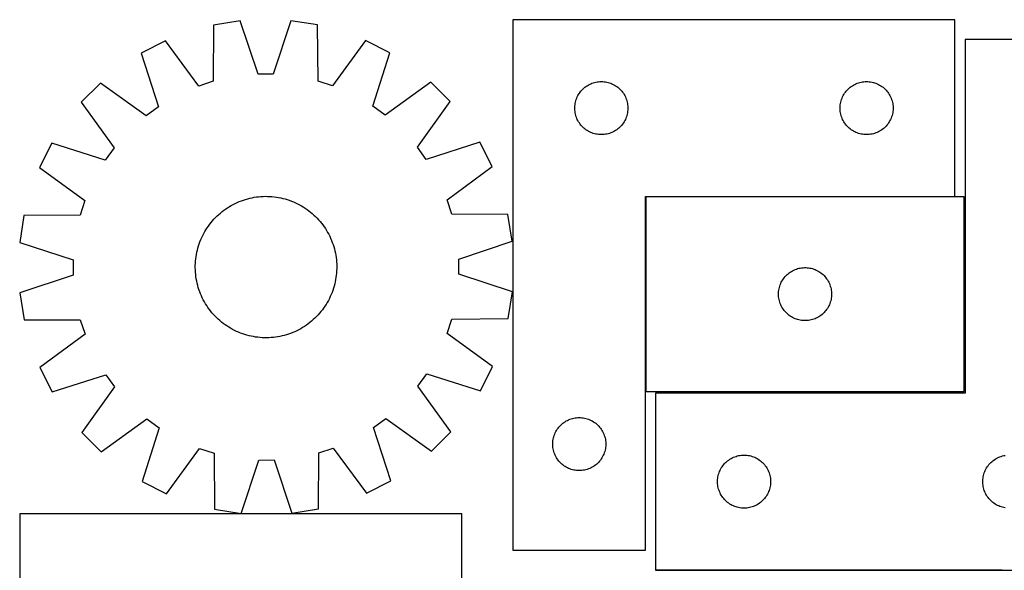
# Model space of a CAD drawing. Header units: millimetres. Extents: x 7 to 1493, y 7 to 2993.
# Tile 7 of 13: x 7 to 563, y 2682 to 2993. Entities that reach past the tile are written whole.
import ezdxf

# ---------------------------------------------------------------- set-up
doc = ezdxf.new("R2010")
doc.units = ezdxf.units.MM
doc.layers.add('COMMON', color=5, linetype='CONTINUOUS', true_color=0x0000ff)
doc.layers.add('CUT', color=7, linetype='CONTINUOUS', true_color=0x000000)

msp = doc.modelspace()

# ---------------------------------------------------------------- linework, layer by layer
at = {"layer": 'COMMON'}
for p, q in [((360.556431, 2893.145757), (360.556431, 2783.145757)), ((535.456431, 2893.245758), (360.656432, 2893.245758)), ((562.143976, 2682.011446), (366.172422, 2682.011446))]:
    msp.add_line(p, q, dxfattribs=at)
at = {"layer": 'CUT'}
for p, q in [((116.051452, 2990.254671), (115.946463, 2958.490482)), ((131.242714, 2992.695189), (116.051452, 2990.254671)), ((141.291644, 2962.562254), (131.242714, 2992.695189)), ((159.781491, 2992.758316), (149.865966, 2962.58122)), ((174.983401, 2990.385028), (159.781491, 2992.758316)), ((175.228912, 2958.621614), (174.983401, 2990.385028)), ((285.456431, 2993.345758), (285.456431, 2693.345758)), ((535.456431, 2993.345758), (285.456431, 2993.345758)), ((535.456431, 2893.345758), (535.456431, 2993.345758)), ((88.928969, 2981.375666), (75.235382, 2974.360238)), ((107.797658, 2955.822832), (88.928969, 2981.375666)), ((202.144899, 2981.626099), (183.389439, 2955.990041)), ((215.869388, 2974.67132), (202.144899, 2981.626099)), ((616.172422, 2982.111446), (541.172422, 2982.111446)), ((541.172422, 2982.111446), (541.172422, 2782.111446)), ((75.235382, 2974.360238), (84.951206, 2944.118256)), ((206.287448, 2944.38665), (215.869388, 2974.67132)), ((149.865966, 2962.58122), (141.291644, 2962.562254)), ((52.184132, 2957.534494), (41.328643, 2946.630875)), ((78.025581, 2939.063051), (52.184132, 2957.534494)), ((115.946463, 2958.490482), (107.797658, 2955.822832)), ((183.389439, 2955.990041), (175.228912, 2958.621614)), ((238.994849, 2957.947718), (213.235369, 2939.362134)), ((249.898469, 2947.09223), (238.994849, 2957.947718)), ((328.06821, 2956.400037), (328.750024, 2956.763064)), ((328.750024, 2956.763064), (329.449622, 2957.090512)), ((329.449622, 2957.090512), (330.165149, 2957.38151)), ((330.165149, 2957.38151), (330.894708, 2957.635289)), ((330.894708, 2957.635289), (331.636364, 2957.851174)), ((331.636364, 2957.851174), (332.38815, 2958.028593)), ((332.38815, 2958.028593), (333.148072, 2958.167077)), ((333.148072, 2958.167077), (333.914116, 2958.266256)), ((333.914116, 2958.266256), (334.684249, 2958.325869)), ((334.684249, 2958.325869), (335.456431, 2958.345758)), ((335.456431, 2958.345758), (336.228612, 2958.325869)), ((336.228612, 2958.325869), (336.998746, 2958.266256)), ((336.998746, 2958.266256), (337.764789, 2958.167077)), ((337.764789, 2958.167077), (338.524712, 2958.028593)), ((338.524712, 2958.028593), (339.276498, 2957.851174)), ((339.276498, 2957.851174), (340.018153, 2957.635289)), ((340.018153, 2957.635289), (340.747712, 2957.38151)), ((340.747712, 2957.38151), (341.463239, 2957.090512)), ((341.463239, 2957.090512), (342.162838, 2956.763064)), ((342.162838, 2956.763064), (342.844652, 2956.400037)), ((478.06821, 2956.400037), (478.750024, 2956.763064)), ((478.750024, 2956.763064), (479.449622, 2957.090512)), ((479.449622, 2957.090512), (480.165149, 2957.38151)), ((480.165149, 2957.38151), (480.894708, 2957.635289)), ((480.894708, 2957.635289), (481.636364, 2957.851174)), ((481.636364, 2957.851174), (482.38815, 2958.028593)), ((482.38815, 2958.028593), (483.148072, 2958.167077)), ((483.148072, 2958.167077), (483.914116, 2958.266256)), ((483.914116, 2958.266256), (484.684249, 2958.325869)), ((484.684249, 2958.325869), (485.456431, 2958.345758)), ((485.456431, 2958.345758), (486.228612, 2958.325869)), ((486.228612, 2958.325869), (486.998746, 2958.266256)), ((486.998746, 2958.266256), (487.764789, 2958.167077)), ((487.764789, 2958.167077), (488.524712, 2958.028593)), ((488.524712, 2958.028593), (489.276498, 2957.851174)), ((489.276498, 2957.851174), (490.018153, 2957.635289)), ((490.018153, 2957.635289), (490.747712, 2957.38151)), ((490.747712, 2957.38151), (491.463239, 2957.090512)), ((491.463239, 2957.090512), (492.162838, 2956.763064)), ((492.162838, 2956.763064), (492.844652, 2956.400037)), ((322.596711, 2951.06765), (323.011276, 2951.719414)), ((323.011276, 2951.719414), (323.458842, 2952.348972)), ((323.458842, 2952.348972), (323.938224, 2952.954656)), ((323.938224, 2952.954656), (324.44815, 2953.534858)), ((324.44815, 2953.534858), (324.987268, 2954.088041)), ((324.987268, 2954.088041), (325.554149, 2954.612737)), ((325.554149, 2954.612737), (326.147289, 2955.107555)), ((326.147289, 2955.107555), (326.765114, 2955.571183)), ((326.765114, 2955.571183), (327.405988, 2956.002391)), ((327.405988, 2956.002391), (328.06821, 2956.400037)), ((342.844652, 2956.400037), (343.506874, 2956.002391)), ((343.506874, 2956.002391), (344.147747, 2955.571183)), ((344.147747, 2955.571183), (344.765573, 2955.107555)), ((344.765573, 2955.107555), (345.358713, 2954.612737)), ((345.358713, 2954.612737), (345.925593, 2954.088041)), ((345.925593, 2954.088041), (346.464711, 2953.534858)), ((346.464711, 2953.534858), (346.974637, 2952.954656)), ((346.974637, 2952.954656), (347.454019, 2952.348972)), ((347.454019, 2952.348972), (347.901586, 2951.719414)), ((347.901586, 2951.719414), (348.31615, 2951.06765)), ((472.596711, 2951.06765), (473.011276, 2951.719414)), ((473.011276, 2951.719414), (473.458842, 2952.348972)), ((473.458842, 2952.348972), (473.938224, 2952.954656)), ((473.938224, 2952.954656), (474.44815, 2953.534858)), ((474.44815, 2953.534858), (474.987268, 2954.088041)), ((474.987268, 2954.088041), (475.554149, 2954.612737)), ((475.554149, 2954.612737), (476.147289, 2955.107555)), ((476.147289, 2955.107555), (476.765114, 2955.571183)), ((476.765114, 2955.571183), (477.405988, 2956.002391)), ((477.405988, 2956.002391), (478.06821, 2956.400037)), ((492.844652, 2956.400037), (493.506874, 2956.002391)), ((493.506874, 2956.002391), (494.147747, 2955.571183)), ((494.147747, 2955.571183), (494.765573, 2955.107555)), ((494.765573, 2955.107555), (495.358713, 2954.612737)), ((495.358713, 2954.612737), (495.925593, 2954.088041)), ((495.925593, 2954.088041), (496.464711, 2953.534858)), ((496.464711, 2953.534858), (496.974637, 2952.954656)), ((496.974637, 2952.954656), (497.454019, 2952.348972)), ((497.454019, 2952.348972), (497.901586, 2951.719414)), ((497.901586, 2951.719414), (498.31615, 2951.06765)), ((41.328643, 2946.630875), (59.914227, 2920.871395)), ((231.427025, 2921.25078), (249.898469, 2947.09223)), ((320.580591, 2945.271733), (320.699462, 2946.034969)), ((320.699462, 2946.034969), (320.857465, 2946.791074)), ((320.857465, 2946.791074), (321.054183, 2947.538043)), ((321.054183, 2947.538043), (321.289092, 2948.273894)), ((321.289092, 2948.273894), (321.561571, 2948.996676)), ((321.561571, 2948.996676), (321.870897, 2949.704474)), ((321.870897, 2949.704474), (322.216249, 2950.395409)), ((322.216249, 2950.395409), (322.596711, 2951.06765)), ((348.31615, 2951.06765), (348.696613, 2950.395409)), ((348.696613, 2950.395409), (349.041965, 2949.704474)), ((349.041965, 2949.704474), (349.35129, 2948.996676)), ((349.35129, 2948.996676), (349.623769, 2948.273894)), ((349.623769, 2948.273894), (349.858679, 2947.538043)), ((349.858679, 2947.538043), (350.055396, 2946.791074)), ((350.055396, 2946.791074), (350.2134, 2946.034969)), ((350.2134, 2946.034969), (350.332271, 2945.271733)), ((470.580591, 2945.271733), (470.699462, 2946.034969)), ((470.699462, 2946.034969), (470.857465, 2946.791074)), ((470.857465, 2946.791074), (471.054183, 2947.538043)), ((471.054183, 2947.538043), (471.289092, 2948.273894)), ((471.289092, 2948.273894), (471.561571, 2948.996676)), ((471.561571, 2948.996676), (471.870897, 2949.704474)), ((471.870897, 2949.704474), (472.216249, 2950.395409)), ((472.216249, 2950.395409), (472.596711, 2951.06765)), ((498.31615, 2951.06765), (498.696613, 2950.395409)), ((498.696613, 2950.395409), (499.041965, 2949.704474)), ((499.041965, 2949.704474), (499.35129, 2948.996676)), ((499.35129, 2948.996676), (499.623769, 2948.273894)), ((499.623769, 2948.273894), (499.858679, 2947.538043)), ((499.858679, 2947.538043), (500.055396, 2946.791074)), ((500.055396, 2946.791074), (500.2134, 2946.034969)), ((500.2134, 2946.034969), (500.332271, 2945.271733)), ((84.951206, 2944.118256), (78.025581, 2939.063051)), ((213.235369, 2939.362134), (206.287448, 2944.38665)), ((320.461404, 2943.731977), (320.501168, 2944.50339)), ((320.461404, 2942.959539), (320.461404, 2943.731977)), ((320.501168, 2942.188126), (320.461404, 2942.959539)), ((320.501168, 2944.50339), (320.580591, 2945.271733)), ((320.580591, 2941.419783), (320.501168, 2942.188126)), ((320.699462, 2940.656547), (320.580591, 2941.419783)), ((320.857465, 2939.900442), (320.699462, 2940.656547)), ((350.2134, 2940.656547), (350.055396, 2939.900442)), ((350.332271, 2941.419783), (350.2134, 2940.656547)), ((350.332271, 2945.271733), (350.411694, 2944.50339)), ((350.411694, 2942.188126), (350.332271, 2941.419783)), ((350.411694, 2944.50339), (350.451458, 2943.731977)), ((350.451458, 2942.959539), (350.411694, 2942.188126)), ((350.451458, 2943.731977), (350.451458, 2942.959539)), ((470.461404, 2943.731977), (470.501168, 2944.50339)), ((470.461404, 2942.959539), (470.461404, 2943.731977)), ((470.501168, 2942.188126), (470.461404, 2942.959539)), ((470.501168, 2944.50339), (470.580591, 2945.271733)), ((470.580591, 2941.419783), (470.501168, 2942.188126)), ((470.699462, 2940.656547), (470.580591, 2941.419783)), ((470.857465, 2939.900442), (470.699462, 2940.656547)), ((500.2134, 2940.656547), (500.055396, 2939.900442)), ((500.332271, 2941.419783), (500.2134, 2940.656547)), ((500.332271, 2945.271733), (500.411694, 2944.50339)), ((500.411694, 2942.188126), (500.332271, 2941.419783)), ((500.411694, 2944.50339), (500.451458, 2943.731977)), ((500.451458, 2942.959539), (500.411694, 2942.188126)), ((500.451458, 2943.731977), (500.451458, 2942.959539)), ((321.054183, 2939.153474), (320.857465, 2939.900442)), ((321.289092, 2938.417622), (321.054183, 2939.153474)), ((321.561571, 2937.69484), (321.289092, 2938.417622)), ((321.870897, 2936.987042), (321.561571, 2937.69484)), ((322.216249, 2936.296107), (321.870897, 2936.987042)), ((322.596711, 2935.623866), (322.216249, 2936.296107)), ((323.011276, 2934.972102), (322.596711, 2935.623866)), ((323.458842, 2934.342544), (323.011276, 2934.972102)), ((347.901586, 2934.972102), (347.454019, 2934.342544)), ((348.31615, 2935.623866), (347.901586, 2934.972102)), ((348.696613, 2936.296107), (348.31615, 2935.623866)), ((349.041965, 2936.987042), (348.696613, 2936.296107)), ((349.35129, 2937.69484), (349.041965, 2936.987042)), ((349.623769, 2938.417622), (349.35129, 2937.69484)), ((349.858679, 2939.153474), (349.623769, 2938.417622)), ((350.055396, 2939.900442), (349.858679, 2939.153474)), ((471.054183, 2939.153474), (470.857465, 2939.900442)), ((471.289092, 2938.417622), (471.054183, 2939.153474)), ((471.561571, 2937.69484), (471.289092, 2938.417622)), ((471.870897, 2936.987042), (471.561571, 2937.69484)), ((472.216249, 2936.296107), (471.870897, 2936.987042)), ((472.596711, 2935.623866), (472.216249, 2936.296107)), ((473.011276, 2934.972102), (472.596711, 2935.623866)), ((473.458842, 2934.342544), (473.011276, 2934.972102)), ((497.901586, 2934.972102), (497.454019, 2934.342544)), ((498.31615, 2935.623866), (497.901586, 2934.972102)), ((498.696613, 2936.296107), (498.31615, 2935.623866)), ((499.041965, 2936.987042), (498.696613, 2936.296107)), ((499.35129, 2937.69484), (499.041965, 2936.987042)), ((499.623769, 2938.417622), (499.35129, 2937.69484)), ((499.858679, 2939.153474), (499.623769, 2938.417622)), ((500.055396, 2939.900442), (499.858679, 2939.153474)), ((323.938224, 2933.73686), (323.458842, 2934.342544)), ((324.44815, 2933.156658), (323.938224, 2933.73686)), ((324.987268, 2932.603475), (324.44815, 2933.156658)), ((325.554149, 2932.078779), (324.987268, 2932.603475)), ((326.147289, 2931.583961), (325.554149, 2932.078779)), ((326.765114, 2931.120333), (326.147289, 2931.583961)), ((327.405988, 2930.689125), (326.765114, 2931.120333)), ((328.06821, 2930.291479), (327.405988, 2930.689125)), ((328.750024, 2929.928452), (328.06821, 2930.291479)), ((329.449622, 2929.601005), (328.750024, 2929.928452)), ((330.165149, 2929.310006), (329.449622, 2929.601005)), ((330.894708, 2929.056227), (330.165149, 2929.310006)), ((331.636364, 2928.840342), (330.894708, 2929.056227)), ((340.018153, 2929.056227), (339.276498, 2928.840342)), ((340.747712, 2929.310006), (340.018153, 2929.056227)), ((341.463239, 2929.601005), (340.747712, 2929.310006)), ((342.162838, 2929.928452), (341.463239, 2929.601005)), ((342.844652, 2930.291479), (342.162838, 2929.928452)), ((343.506874, 2930.689125), (342.844652, 2930.291479)), ((344.147747, 2931.120333), (343.506874, 2930.689125)), ((344.765573, 2931.583961), (344.147747, 2931.120333)), ((345.358713, 2932.078779), (344.765573, 2931.583961)), ((345.925593, 2932.603475), (345.358713, 2932.078779)), ((346.464711, 2933.156658), (345.925593, 2932.603475)), ((346.974637, 2933.73686), (346.464711, 2933.156658)), ((347.454019, 2934.342544), (346.974637, 2933.73686)), ((473.938224, 2933.73686), (473.458842, 2934.342544)), ((474.44815, 2933.156658), (473.938224, 2933.73686)), ((474.987268, 2932.603475), (474.44815, 2933.156658)), ((475.554149, 2932.078779), (474.987268, 2932.603475)), ((476.147289, 2931.583961), (475.554149, 2932.078779)), ((476.765114, 2931.120333), (476.147289, 2931.583961)), ((477.405988, 2930.689125), (476.765114, 2931.120333)), ((478.06821, 2930.291479), (477.405988, 2930.689125)), ((478.750024, 2929.928452), (478.06821, 2930.291479)), ((479.449622, 2929.601005), (478.750024, 2929.928452)), ((480.165149, 2929.310006), (479.449622, 2929.601005)), ((480.894708, 2929.056227), (480.165149, 2929.310006)), ((481.636364, 2928.840342), (480.894708, 2929.056227)), ((490.018153, 2929.056227), (489.276498, 2928.840342)), ((490.747712, 2929.310006), (490.018153, 2929.056227)), ((491.463239, 2929.601005), (490.747712, 2929.310006)), ((492.162838, 2929.928452), (491.463239, 2929.601005)), ((492.844652, 2930.291479), (492.162838, 2929.928452)), ((493.506874, 2930.689125), (492.844652, 2930.291479)), ((494.147747, 2931.120333), (493.506874, 2930.689125)), ((494.765573, 2931.583961), (494.147747, 2931.120333)), ((495.358713, 2932.078779), (494.765573, 2931.583961)), ((495.925593, 2932.603475), (495.358713, 2932.078779)), ((496.464711, 2933.156658), (495.925593, 2932.603475)), ((496.974637, 2933.73686), (496.464711, 2933.156658)), ((497.454019, 2934.342544), (496.974637, 2933.73686)), ((24.605042, 2923.505413), (17.650262, 2909.780924)), ((54.889711, 2913.923474), (24.605042, 2923.505413)), ((266.724213, 2924.040979), (236.48223, 2914.325155)), ((273.73964, 2910.347392), (266.724213, 2924.040979)), ((332.38815, 2928.662923), (331.636364, 2928.840342)), ((333.148072, 2928.52444), (332.38815, 2928.662923)), ((333.914116, 2928.42526), (333.148072, 2928.52444)), ((334.684249, 2928.365647), (333.914116, 2928.42526)), ((335.456431, 2928.345758), (334.684249, 2928.365647)), ((336.228612, 2928.365647), (335.456431, 2928.345758)), ((336.998746, 2928.42526), (336.228612, 2928.365647)), ((337.764789, 2928.52444), (336.998746, 2928.42526)), ((338.524712, 2928.662923), (337.764789, 2928.52444)), ((339.276498, 2928.840342), (338.524712, 2928.662923)), ((482.38815, 2928.662923), (481.636364, 2928.840342)), ((483.148072, 2928.52444), (482.38815, 2928.662923)), ((483.914116, 2928.42526), (483.148072, 2928.52444)), ((484.684249, 2928.365647), (483.914116, 2928.42526)), ((485.456431, 2928.345758), (484.684249, 2928.365647)), ((486.228612, 2928.365647), (485.456431, 2928.345758)), ((486.998746, 2928.42526), (486.228612, 2928.365647)), ((487.764789, 2928.52444), (486.998746, 2928.42526)), ((488.524712, 2928.662923), (487.764789, 2928.52444)), ((489.276498, 2928.840342), (488.524712, 2928.662923)), ((59.914227, 2920.871395), (54.889711, 2913.923474)), ((236.48223, 2914.325155), (231.427025, 2921.25078)), ((17.650262, 2909.780924), (43.28632, 2891.025464)), ((248.186807, 2891.478703), (273.73964, 2910.347392)), ((43.28632, 2891.025464), (40.654747, 2882.864938)), ((128.425547, 2889.47601), (129.56554, 2890.004614)), ((129.56554, 2890.004614), (130.721574, 2890.49715)), ((130.721574, 2890.49715), (131.892509, 2890.953131)), ((131.892509, 2890.953131), (133.077188, 2891.372107)), ((133.077188, 2891.372107), (134.274444, 2891.753664)), ((134.274444, 2891.753664), (135.483094, 2892.097427)), ((135.483094, 2892.097427), (136.701945, 2892.403055)), ((136.701945, 2892.403055), (137.929795, 2892.670247)), ((137.929795, 2892.670247), (139.165431, 2892.89874)), ((139.165431, 2892.89874), (140.407635, 2893.088308)), ((140.407635, 2893.088308), (141.655181, 2893.238763)), ((141.655181, 2893.238763), (142.906837, 2893.349959)), ((142.906837, 2893.349959), (144.161368, 2893.421783)), ((144.161368, 2893.421783), (145.417536, 2893.454167)), ((145.417536, 2893.454167), (146.674101, 2893.447077)), ((146.674101, 2893.447077), (147.929824, 2893.400522)), ((147.929824, 2893.400522), (149.183464, 2893.314546)), ((149.183464, 2893.314546), (150.433786, 2893.189234)), ((150.433786, 2893.189234), (151.679554, 2893.024711)), ((151.679554, 2893.024711), (152.91954, 2892.821139)), ((152.91954, 2892.821139), (154.15252, 2892.578718)), ((154.15252, 2892.578718), (155.377277, 2892.297688)), ((155.377277, 2892.297688), (156.592602, 2891.978326)), ((156.592602, 2891.978326), (157.797296, 2891.620947)), ((157.797296, 2891.620947), (158.990169, 2891.225904)), ((158.990169, 2891.225904), (160.170046, 2890.793587)), ((160.170046, 2890.793587), (161.335761, 2890.324423)), ((161.335761, 2890.324423), (162.486164, 2889.818874)), ((250.854456, 2883.329898), (248.186807, 2891.478703)), ((360.456431, 2693.345758), (360.456431, 2893.345758)), ((360.456431, 2893.345758), (535.456431, 2893.345758)), ((540.656432, 2893.145757), (360.656432, 2893.145757)), ((360.656432, 2893.145757), (360.656432, 2783.145757)), ((540.656432, 2783.145757), (540.656432, 2893.145757)), ((120.014267, 2884.018514), (120.986986, 2884.814017)), ((120.986986, 2884.814017), (121.984213, 2885.578573)), ((121.984213, 2885.578573), (123.004963, 2886.311428)), ((123.004963, 2886.311428), (124.048228, 2887.011858)), ((124.048228, 2887.011858), (125.11298, 2887.679174)), ((125.11298, 2887.679174), (126.198168, 2888.312715)), ((126.198168, 2888.312715), (127.30272, 2888.911858)), ((127.30272, 2888.911858), (128.425547, 2889.47601)), ((162.486164, 2889.818874), (163.62012, 2889.27744)), ((163.62012, 2889.27744), (164.736509, 2888.700654)), ((164.736509, 2888.700654), (165.834231, 2888.089087)), ((165.834231, 2888.089087), (166.9122, 2887.44334)), ((166.9122, 2887.44334), (167.969355, 2886.764053)), ((167.969355, 2886.764053), (169.004651, 2886.051895)), ((169.004651, 2886.051895), (170.017066, 2885.307569)), ((170.017066, 2885.307569), (171.005602, 2884.531809)), ((171.005602, 2884.531809), (171.969284, 2883.725381)), ((8.891333, 2882.619426), (6.518045, 2867.417517)), ((40.654747, 2882.864938), (8.891333, 2882.619426)), ((114.744552, 2878.641628), (115.55098, 2879.605309)), ((115.55098, 2879.605309), (116.387279, 2880.543184)), ((116.387279, 2880.543184), (117.252626, 2881.454328)), ((117.252626, 2881.454328), (118.146165, 2882.337841)), ((118.146165, 2882.337841), (119.067015, 2883.192851)), ((119.067015, 2883.192851), (120.014267, 2884.018514)), ((171.969284, 2883.725381), (172.907159, 2882.889082)), ((172.907159, 2882.889082), (173.818302, 2882.023736)), ((173.818302, 2882.023736), (174.701815, 2881.130197)), ((174.701815, 2881.130197), (175.556825, 2880.209347)), ((175.556825, 2880.209347), (176.382489, 2879.262095)), ((176.382489, 2879.262095), (177.177991, 2878.289375)), ((282.618646, 2883.224909), (250.854456, 2883.329898)), ((285.059163, 2868.033648), (282.618646, 2883.224909)), ((110.575707, 2872.372535), (111.187275, 2873.470256)), ((111.187275, 2873.470256), (111.833021, 2874.548226)), ((111.833021, 2874.548226), (112.512308, 2875.60538)), ((112.512308, 2875.60538), (113.224466, 2876.640676)), ((113.224466, 2876.640676), (113.968792, 2877.653092)), ((113.968792, 2877.653092), (114.744552, 2878.641628)), ((177.177991, 2878.289375), (177.942547, 2877.292148)), ((177.942547, 2877.292148), (178.675402, 2876.271399)), ((178.675402, 2876.271399), (179.375833, 2875.228133)), ((179.375833, 2875.228133), (180.043148, 2874.163381)), ((180.043148, 2874.163381), (180.67669, 2873.078193)), ((108.050457, 2866.626195), (108.482774, 2867.806072)), ((108.482774, 2867.806072), (108.951938, 2868.971787)), ((108.951938, 2868.971787), (109.457487, 2870.12219)), ((109.457487, 2870.12219), (109.998921, 2871.256146)), ((109.998921, 2871.256146), (110.575707, 2872.372535)), ((180.67669, 2873.078193), (181.275832, 2871.973641)), ((181.275832, 2871.973641), (181.839984, 2870.850815)), ((181.839984, 2870.850815), (182.368589, 2869.710822)), ((182.368589, 2869.710822), (182.861124, 2868.554787)), ((182.861124, 2868.554787), (183.317105, 2867.383852)), ((254.926228, 2857.984717), (285.059163, 2868.033648)), ((6.518045, 2867.417517), (36.695141, 2857.501992)), ((106.697643, 2861.788546), (106.978674, 2863.013302)), ((106.978674, 2863.013302), (107.298036, 2864.228627)), ((107.298036, 2864.228627), (107.655414, 2865.433321)), ((107.655414, 2865.433321), (108.050457, 2866.626195)), ((183.317105, 2867.383852), (183.736081, 2866.199173)), ((183.736081, 2866.199173), (184.117638, 2865.001917)), ((184.117638, 2865.001917), (184.461401, 2863.793267)), ((184.461401, 2863.793267), (184.767029, 2862.574416)), ((184.767029, 2862.574416), (185.034221, 2861.346567)), ((36.695141, 2857.501992), (36.714107, 2848.927669)), ((105.87584, 2855.565849), (105.961816, 2856.81949)), ((105.961816, 2856.81949), (106.087127, 2858.069812)), ((106.087127, 2858.069812), (106.25165, 2859.31558)), ((106.25165, 2859.31558), (106.455223, 2860.555566)), ((106.455223, 2860.555566), (106.697643, 2861.788546)), ((185.034221, 2861.346567), (185.262714, 2860.11093)), ((185.262714, 2860.11093), (185.452282, 2858.868726)), ((185.452282, 2858.868726), (185.602738, 2857.62118)), ((185.602738, 2857.62118), (185.713933, 2856.369524)), ((254.945195, 2849.410395), (254.926228, 2857.984717)), ((105.822194, 2853.053561), (105.829284, 2854.310127)), ((105.854578, 2851.797393), (105.822194, 2853.053561)), ((105.829284, 2854.310127), (105.87584, 2855.565849)), ((105.926403, 2850.542862), (105.854578, 2851.797393)), ((185.764496, 2851.346537), (185.67852, 2850.092897)), ((185.713933, 2856.369524), (185.785758, 2855.114993)), ((185.811052, 2852.60226), (185.764496, 2851.346537)), ((185.785758, 2855.114993), (185.818141, 2853.858825)), ((185.818141, 2853.858825), (185.811052, 2852.60226)), ((442.282776, 2850.590912), (442.93454, 2851.005477)), ((442.93454, 2851.005477), (443.606781, 2851.385939)), ((443.606781, 2851.385939), (444.297716, 2851.731291)), ((444.297716, 2851.731291), (445.005513, 2852.040617)), ((445.005513, 2852.040617), (445.728296, 2852.313096)), ((445.728296, 2852.313096), (446.464147, 2852.548005)), ((446.464147, 2852.548005), (447.211116, 2852.744723)), ((447.211116, 2852.744723), (447.96722, 2852.902726)), ((447.96722, 2852.902726), (448.730456, 2853.021597)), ((448.730456, 2853.021597), (449.4988, 2853.10102)), ((449.4988, 2853.10102), (450.270213, 2853.140784)), ((450.270213, 2853.140784), (451.04265, 2853.140784)), ((451.04265, 2853.140784), (451.814064, 2853.10102)), ((451.814064, 2853.10102), (452.582407, 2853.021597)), ((452.582407, 2853.021597), (453.345643, 2852.902726)), ((453.345643, 2852.902726), (454.101748, 2852.744723)), ((454.101748, 2852.744723), (454.848716, 2852.548005)), ((454.848716, 2852.548005), (455.584568, 2852.313096)), ((455.584568, 2852.313096), (456.30735, 2852.040617)), ((456.30735, 2852.040617), (457.015148, 2851.731291)), ((457.015148, 2851.731291), (457.706083, 2851.385939)), ((457.706083, 2851.385939), (458.378324, 2851.005477)), ((458.378324, 2851.005477), (459.030088, 2850.590912)), ((36.714107, 2848.927669), (6.581172, 2838.878739)), ((106.037598, 2849.291206), (105.926403, 2850.542862)), ((106.188053, 2848.043661), (106.037598, 2849.291206)), ((106.377621, 2846.801457), (106.188053, 2848.043661)), ((106.606114, 2845.56582), (106.377621, 2846.801457)), ((106.873306, 2844.33797), (106.606114, 2845.56582)), ((185.185113, 2846.356821), (184.942692, 2845.123841)), ((185.388685, 2847.596807), (185.185113, 2846.356821)), ((185.553208, 2848.842575), (185.388685, 2847.596807)), ((185.67852, 2850.092897), (185.553208, 2848.842575)), ((285.122291, 2839.49487), (254.945195, 2849.410395)), ((437.239126, 2844.852164), (437.602153, 2845.533978)), ((437.602153, 2845.533978), (437.999798, 2846.1962)), ((437.999798, 2846.1962), (438.431007, 2846.837074)), ((438.431007, 2846.837074), (438.894635, 2847.454899)), ((438.894635, 2847.454899), (439.389453, 2848.048039)), ((439.389453, 2848.048039), (439.914149, 2848.614919)), ((439.914149, 2848.614919), (440.467332, 2849.154038)), ((440.467332, 2849.154038), (441.047534, 2849.663964)), ((441.047534, 2849.663964), (441.653218, 2850.143346)), ((441.653218, 2850.143346), (442.282776, 2850.590912)), ((459.030088, 2850.590912), (459.659646, 2850.143346)), ((459.659646, 2850.143346), (460.265329, 2849.663964)), ((460.265329, 2849.663964), (460.845532, 2849.154038)), ((460.845532, 2849.154038), (461.398715, 2848.614919)), ((461.398715, 2848.614919), (461.923411, 2848.048039)), ((461.923411, 2848.048039), (462.418229, 2847.454899)), ((462.418229, 2847.454899), (462.881857, 2846.837074)), ((462.881857, 2846.837074), (463.313065, 2846.1962)), ((463.313065, 2846.1962), (463.71071, 2845.533978)), ((463.71071, 2845.533978), (464.073738, 2844.852164)), ((107.178935, 2843.119119), (106.873306, 2844.33797)), ((107.522697, 2841.91047), (107.178935, 2843.119119)), ((107.904254, 2840.713214), (107.522697, 2841.91047)), ((108.32323, 2839.528534), (107.904254, 2840.713214)), ((183.589879, 2840.286192), (183.157562, 2839.106315)), ((183.984921, 2841.479066), (183.589879, 2840.286192)), ((184.3423, 2842.683759), (183.984921, 2841.479066)), ((184.661662, 2843.899084), (184.3423, 2842.683759)), ((184.942692, 2845.123841), (184.661662, 2843.899084)), ((435.735934, 2839.688072), (435.835113, 2840.454116)), ((435.835113, 2840.454116), (435.973596, 2841.214038)), ((435.973596, 2841.214038), (436.151016, 2841.965824)), ((436.151016, 2841.965824), (436.366901, 2842.70748)), ((436.366901, 2842.70748), (436.620679, 2843.437038)), ((436.620679, 2843.437038), (436.911678, 2844.152566)), ((436.911678, 2844.152566), (437.239126, 2844.852164)), ((464.073738, 2844.852164), (464.401185, 2844.152566)), ((464.401185, 2844.152566), (464.692184, 2843.437038)), ((464.692184, 2843.437038), (464.945962, 2842.70748)), ((464.945962, 2842.70748), (465.161848, 2841.965824)), ((465.161848, 2841.965824), (465.339267, 2841.214038)), ((465.339267, 2841.214038), (465.47775, 2840.454116)), ((465.47775, 2840.454116), (465.57693, 2839.688072)), ((6.581172, 2838.878739), (9.02169, 2823.687478)), ((108.779211, 2838.3576), (108.32323, 2839.528534)), ((109.271747, 2837.201565), (108.779211, 2838.3576)), ((109.800352, 2836.061572), (109.271747, 2837.201565)), ((110.364503, 2834.938746), (109.800352, 2836.061572)), ((110.963646, 2833.834194), (110.364503, 2834.938746)), ((181.064629, 2834.539852), (180.453061, 2833.442131)), ((181.641414, 2835.656241), (181.064629, 2834.539852)), ((182.182849, 2836.790197), (181.641414, 2835.656241)), ((182.688397, 2837.9406), (182.182849, 2836.790197)), ((183.157562, 2839.106315), (182.688397, 2837.9406)), ((282.749003, 2824.29296), (285.122291, 2839.49487)), ((435.656432, 2838.145757), (435.67632, 2838.917938)), ((435.67632, 2837.373576), (435.656432, 2838.145757)), ((435.67632, 2838.917938), (435.735934, 2839.688072)), ((435.735934, 2836.603442), (435.67632, 2837.373576)), ((435.835113, 2835.837398), (435.735934, 2836.603442)), ((435.973596, 2835.077476), (435.835113, 2835.837398)), ((436.151016, 2834.32569), (435.973596, 2835.077476)), ((436.366901, 2833.584035), (436.151016, 2834.32569)), ((465.161848, 2834.32569), (464.945962, 2833.584035)), ((465.339267, 2835.077476), (465.161848, 2834.32569)), ((465.47775, 2835.837398), (465.339267, 2835.077476)), ((465.57693, 2836.603442), (465.47775, 2835.837398)), ((465.57693, 2839.688072), (465.636543, 2838.917938)), ((465.636543, 2837.373576), (465.57693, 2836.603442)), ((465.636543, 2838.917938), (465.656432, 2838.145757)), ((465.656432, 2838.145757), (465.636543, 2837.373576)), ((111.597187, 2832.749006), (110.963646, 2833.834194)), ((112.264503, 2831.684254), (111.597187, 2832.749006)), ((112.964934, 2830.640988), (112.264503, 2831.684254)), ((113.697789, 2829.620238), (112.964934, 2830.640988)), ((114.462344, 2828.623012), (113.697789, 2829.620238)), ((177.671543, 2829.259295), (176.895783, 2828.270759)), ((178.415869, 2830.271711), (177.671543, 2829.259295)), ((179.128027, 2831.307006), (178.415869, 2830.271711)), ((179.807315, 2832.364161), (179.128027, 2831.307006)), ((180.453061, 2833.442131), (179.807315, 2832.364161)), ((436.620679, 2832.854476), (436.366901, 2833.584035)), ((436.911678, 2832.138949), (436.620679, 2832.854476)), ((437.239126, 2831.43935), (436.911678, 2832.138949)), ((437.602153, 2830.757536), (437.239126, 2831.43935)), ((437.999798, 2830.095314), (437.602153, 2830.757536)), ((438.431007, 2829.454441), (437.999798, 2830.095314)), ((438.894635, 2828.836615), (438.431007, 2829.454441)), ((439.389453, 2828.243475), (438.894635, 2828.836615)), ((462.418229, 2828.836615), (461.923411, 2828.243475)), ((462.881857, 2829.454441), (462.418229, 2828.836615)), ((463.313065, 2830.095314), (462.881857, 2829.454441)), ((463.71071, 2830.757536), (463.313065, 2830.095314)), ((464.073738, 2831.43935), (463.71071, 2830.757536)), ((464.401185, 2832.138949), (464.073738, 2831.43935)), ((464.692184, 2832.854476), (464.401185, 2832.138949)), ((464.945962, 2833.584035), (464.692184, 2832.854476)), ((9.02169, 2823.687478), (40.785879, 2823.582489)), ((40.785879, 2823.582489), (43.453529, 2815.433684)), ((115.257847, 2827.650292), (114.462344, 2828.623012)), ((116.08351, 2826.70304), (115.257847, 2827.650292)), ((116.93852, 2825.78219), (116.08351, 2826.70304)), ((117.822033, 2824.888651), (116.93852, 2825.78219)), ((118.733177, 2824.023305), (117.822033, 2824.888651)), ((119.671052, 2823.187005), (118.733177, 2824.023305)), ((120.634733, 2822.380578), (119.671052, 2823.187005)), ((172.573321, 2823.719536), (171.626069, 2822.893872)), ((173.494171, 2824.574546), (172.573321, 2823.719536)), ((174.38771, 2825.458059), (173.494171, 2824.574546)), ((175.253056, 2826.369202), (174.38771, 2825.458059)), ((176.089356, 2827.307078), (175.253056, 2826.369202)), ((176.895783, 2828.270759), (176.089356, 2827.307078)), ((248.354015, 2815.886922), (250.985589, 2824.047449)), ((250.985589, 2824.047449), (282.749003, 2824.29296)), ((439.914149, 2827.676595), (439.389453, 2828.243475)), ((440.467332, 2827.137477), (439.914149, 2827.676595)), ((441.047534, 2826.62755), (440.467332, 2827.137477)), ((441.653218, 2826.148168), (441.047534, 2826.62755)), ((442.282776, 2825.700602), (441.653218, 2826.148168)), ((442.93454, 2825.286038), (442.282776, 2825.700602)), ((443.606781, 2824.905575), (442.93454, 2825.286038)), ((444.297716, 2824.560223), (443.606781, 2824.905575)), ((445.005513, 2824.250898), (444.297716, 2824.560223)), ((445.728296, 2823.978419), (445.005513, 2824.250898)), ((446.464147, 2823.743509), (445.728296, 2823.978419)), ((447.211116, 2823.546791), (446.464147, 2823.743509)), ((447.96722, 2823.388788), (447.211116, 2823.546791)), ((448.730456, 2823.269917), (447.96722, 2823.388788)), ((449.4988, 2823.190494), (448.730456, 2823.269917)), ((450.270213, 2823.15073), (449.4988, 2823.190494)), ((451.04265, 2823.15073), (450.270213, 2823.15073)), ((451.814064, 2823.190494), (451.04265, 2823.15073)), ((452.582407, 2823.269917), (451.814064, 2823.190494)), ((453.345643, 2823.388788), (452.582407, 2823.269917)), ((454.101748, 2823.546791), (453.345643, 2823.388788)), ((454.848716, 2823.743509), (454.101748, 2823.546791)), ((455.584568, 2823.978419), (454.848716, 2823.743509)), ((456.30735, 2824.250898), (455.584568, 2823.978419)), ((457.015148, 2824.560223), (456.30735, 2824.250898)), ((457.706083, 2824.905575), (457.015148, 2824.560223)), ((458.378324, 2825.286038), (457.706083, 2824.905575)), ((459.030088, 2825.700602), (458.378324, 2825.286038)), ((459.659646, 2826.148168), (459.030088, 2825.700602)), ((460.265329, 2826.62755), (459.659646, 2826.148168)), ((460.845532, 2827.137477), (460.265329, 2826.62755)), ((461.398715, 2827.676595), (460.845532, 2827.137477)), ((461.923411, 2828.243475), (461.398715, 2827.676595)), ((121.623269, 2821.604818), (120.634733, 2822.380578)), ((122.635685, 2820.860492), (121.623269, 2821.604818)), ((123.670981, 2820.148334), (122.635685, 2820.860492)), ((124.728135, 2819.469046), (123.670981, 2820.148334)), ((125.806105, 2818.8233), (124.728135, 2819.469046)), ((126.903826, 2818.211733), (125.806105, 2818.8233)), ((128.020215, 2817.634947), (126.903826, 2818.211733)), ((129.154171, 2817.093513), (128.020215, 2817.634947)), ((164.337615, 2818.000529), (163.214789, 2817.436377)), ((165.442168, 2818.599671), (164.337615, 2818.000529)), ((166.527355, 2819.233213), (165.442168, 2818.599671)), ((167.592107, 2819.900528), (166.527355, 2819.233213)), ((168.635373, 2820.600959), (167.592107, 2819.900528)), ((169.656123, 2821.333814), (168.635373, 2820.600959)), ((170.65335, 2822.09837), (169.656123, 2821.333814)), ((171.626069, 2822.893872), (170.65335, 2822.09837)), ((43.453529, 2815.433684), (17.900695, 2796.564995)), ((130.304574, 2816.587964), (129.154171, 2817.093513)), ((131.470289, 2816.118799), (130.304574, 2816.587964)), ((132.650166, 2815.686483), (131.470289, 2816.118799)), ((133.84304, 2815.29144), (132.650166, 2815.686483)), ((135.047734, 2814.934061), (133.84304, 2815.29144)), ((136.263059, 2814.614699), (135.047734, 2814.934061)), ((137.487815, 2814.333669), (136.263059, 2814.614699)), ((138.720795, 2814.091248), (137.487815, 2814.333669)), ((139.960781, 2813.887676), (138.720795, 2814.091248)), ((141.206549, 2813.723153), (139.960781, 2813.887676)), ((142.456871, 2813.597841), (141.206549, 2813.723153)), ((143.710512, 2813.511865), (142.456871, 2813.597841)), ((144.966234, 2813.465309), (143.710512, 2813.511865)), ((146.2228, 2813.45822), (144.966234, 2813.465309)), ((147.478968, 2813.490603), (146.2228, 2813.45822)), ((148.733499, 2813.562428), (147.478968, 2813.490603)), ((149.985155, 2813.673623), (148.733499, 2813.562428)), ((151.2327, 2813.824079), (149.985155, 2813.673623)), ((152.474904, 2814.013647), (151.2327, 2813.824079)), ((153.710541, 2814.24214), (152.474904, 2814.013647)), ((154.938391, 2814.509332), (153.710541, 2814.24214)), ((156.157242, 2814.81496), (154.938391, 2814.509332)), ((157.365892, 2815.158723), (156.157242, 2814.81496)), ((158.563147, 2815.54028), (157.365892, 2815.158723)), ((159.747827, 2815.959256), (158.563147, 2815.54028)), ((160.918762, 2816.415237), (159.747827, 2815.959256)), ((162.074796, 2816.907773), (160.918762, 2816.415237)), ((163.214789, 2817.436377), (162.074796, 2816.907773)), ((273.990073, 2797.131462), (248.354015, 2815.886922)), ((17.900695, 2796.564995), (24.916123, 2782.871408)), ((267.035294, 2783.406974), (273.990073, 2797.131462)), ((24.916123, 2782.871408), (55.158106, 2792.587232)), ((55.158106, 2792.587232), (60.21331, 2785.661607)), ((231.726108, 2786.040992), (236.750625, 2792.988913)), ((236.750625, 2792.988913), (267.035294, 2783.406974)), ((60.21331, 2785.661607), (41.741867, 2759.820157)), ((250.311692, 2760.281512), (231.726108, 2786.040992)), ((360.656432, 2783.145757), (540.656432, 2783.145757)), ((541.172422, 2782.111446), (366.172422, 2782.111446)), ((366.172422, 2782.111446), (366.172422, 2682.111446)), ((52.645486, 2748.964669), (78.404966, 2767.550253)), ((78.404966, 2767.550253), (85.352887, 2762.525736)), ((206.689129, 2762.794131), (213.614754, 2767.849336)), ((213.614754, 2767.849336), (239.456204, 2749.377892)), ((317.665149, 2767.38151), (318.394708, 2767.635289)), ((318.394708, 2767.635289), (319.136364, 2767.851174)), ((319.136364, 2767.851174), (319.88815, 2768.028593)), ((319.88815, 2768.028593), (320.648072, 2768.167077)), ((320.648072, 2768.167077), (321.414116, 2768.266256)), ((321.414116, 2768.266256), (322.184249, 2768.325869)), ((322.184249, 2768.325869), (322.956431, 2768.345758)), ((322.956431, 2768.345758), (323.728612, 2768.325869)), ((323.728612, 2768.325869), (324.498746, 2768.266256)), ((324.498746, 2768.266256), (325.264789, 2768.167077)), ((325.264789, 2768.167077), (326.024712, 2768.028593)), ((326.024712, 2768.028593), (326.776498, 2767.851174)), ((326.776498, 2767.851174), (327.518153, 2767.635289)), ((327.518153, 2767.635289), (328.247712, 2767.38151)), ((85.352887, 2762.525736), (75.770948, 2732.241067)), ((216.404953, 2732.552149), (206.689129, 2762.794131)), ((310.511276, 2761.719414), (310.958842, 2762.348972)), ((310.958842, 2762.348972), (311.438224, 2762.954656)), ((311.438224, 2762.954656), (311.94815, 2763.534858)), ((311.94815, 2763.534858), (312.487268, 2764.088041)), ((312.487268, 2764.088041), (313.054149, 2764.612737)), ((313.054149, 2764.612737), (313.647289, 2765.107555)), ((313.647289, 2765.107555), (314.265114, 2765.571183)), ((314.265114, 2765.571183), (314.905988, 2766.002391)), ((314.905988, 2766.002391), (315.56821, 2766.400037)), ((315.56821, 2766.400037), (316.250024, 2766.763064)), ((316.250024, 2766.763064), (316.949622, 2767.090512)), ((316.949622, 2767.090512), (317.665149, 2767.38151)), ((328.247712, 2767.38151), (328.963239, 2767.090512)), ((328.963239, 2767.090512), (329.662838, 2766.763064)), ((329.662838, 2766.763064), (330.344652, 2766.400037)), ((330.344652, 2766.400037), (331.006874, 2766.002391)), ((331.006874, 2766.002391), (331.647747, 2765.571183)), ((331.647747, 2765.571183), (332.265573, 2765.107555)), ((332.265573, 2765.107555), (332.858713, 2764.612737)), ((332.858713, 2764.612737), (333.425593, 2764.088041)), ((333.425593, 2764.088041), (333.964711, 2763.534858)), ((333.964711, 2763.534858), (334.474637, 2762.954656)), ((334.474637, 2762.954656), (334.954019, 2762.348972)), ((334.954019, 2762.348972), (335.401586, 2761.719414)), ((41.741867, 2759.820157), (52.645486, 2748.964669)), ((239.456204, 2749.377892), (250.311692, 2760.281512)), ((308.199462, 2756.034969), (308.357465, 2756.791074)), ((308.357465, 2756.791074), (308.554183, 2757.538043)), ((308.554183, 2757.538043), (308.789092, 2758.273894)), ((308.789092, 2758.273894), (309.061571, 2758.996676)), ((309.061571, 2758.996676), (309.370897, 2759.704474)), ((309.370897, 2759.704474), (309.716249, 2760.395409)), ((309.716249, 2760.395409), (310.096711, 2761.06765)), ((310.096711, 2761.06765), (310.511276, 2761.719414)), ((335.401586, 2761.719414), (335.81615, 2761.06765)), ((335.81615, 2761.06765), (336.196613, 2760.395409)), ((336.196613, 2760.395409), (336.541965, 2759.704474)), ((336.541965, 2759.704474), (336.85129, 2758.996676)), ((336.85129, 2758.996676), (337.123769, 2758.273894)), ((337.123769, 2758.273894), (337.358679, 2757.538043)), ((337.358679, 2757.538043), (337.555396, 2756.791074)), ((337.555396, 2756.791074), (337.7134, 2756.034969)), ((89.495437, 2725.286288), (108.250897, 2750.922346)), ((108.250897, 2750.922346), (116.411423, 2748.290773)), ((175.693872, 2748.421905), (183.842677, 2751.089554)), ((183.842677, 2751.089554), (202.711366, 2725.536721)), ((307.961404, 2753.731977), (308.001168, 2754.50339)), ((307.961404, 2752.959539), (307.961404, 2753.731977)), ((308.001168, 2752.188126), (307.961404, 2752.959539)), ((308.001168, 2754.50339), (308.080591, 2755.271733)), ((308.080591, 2751.419783), (308.001168, 2752.188126)), ((308.080591, 2755.271733), (308.199462, 2756.034969)), ((308.199462, 2750.656547), (308.080591, 2751.419783)), ((337.7134, 2756.034969), (337.832271, 2755.271733)), ((337.832271, 2751.419783), (337.7134, 2750.656547)), ((337.832271, 2755.271733), (337.911694, 2754.50339)), ((337.911694, 2752.188126), (337.832271, 2751.419783)), ((337.911694, 2754.50339), (337.951458, 2753.731977)), ((337.951458, 2752.959539), (337.911694, 2752.188126)), ((337.951458, 2753.731977), (337.951458, 2752.959539)), ((116.411423, 2748.290773), (116.656935, 2716.527358)), ((175.588883, 2716.657715), (175.693872, 2748.421905)), ((308.357465, 2749.900442), (308.199462, 2750.656547)), ((308.554183, 2749.153474), (308.357465, 2749.900442)), ((308.789092, 2748.417622), (308.554183, 2749.153474)), ((309.061571, 2747.69484), (308.789092, 2748.417622)), ((309.370897, 2746.987042), (309.061571, 2747.69484)), ((309.716249, 2746.296107), (309.370897, 2746.987042)), ((310.096711, 2745.623866), (309.716249, 2746.296107)), ((310.511276, 2744.972102), (310.096711, 2745.623866)), ((335.81615, 2745.623866), (335.401586, 2744.972102)), ((336.196613, 2746.296107), (335.81615, 2745.623866)), ((336.541965, 2746.987042), (336.196613, 2746.296107)), ((336.85129, 2747.69484), (336.541965, 2746.987042)), ((337.123769, 2748.417622), (336.85129, 2747.69484)), ((337.358679, 2749.153474), (337.123769, 2748.417622)), ((337.555396, 2749.900442), (337.358679, 2749.153474)), ((337.7134, 2750.656547), (337.555396, 2749.900442)), ((408.121979, 2744.768079), (408.784201, 2745.165724)), ((408.784201, 2745.165724), (409.466015, 2745.528752)), ((409.466015, 2745.528752), (410.165614, 2745.856199)), ((410.165614, 2745.856199), (410.881141, 2746.147198)), ((410.881141, 2746.147198), (411.6107, 2746.400976)), ((411.6107, 2746.400976), (412.352356, 2746.616861)), ((412.352356, 2746.616861), (413.104141, 2746.794281)), ((413.104141, 2746.794281), (413.864064, 2746.932764)), ((413.864064, 2746.932764), (414.630107, 2747.031944)), ((414.630107, 2747.031944), (415.400241, 2747.091557)), ((415.400241, 2747.091557), (416.172422, 2747.111446)), ((416.172422, 2747.111446), (416.944604, 2747.091557)), ((416.944604, 2747.091557), (417.714737, 2747.031944)), ((417.714737, 2747.031944), (418.480781, 2746.932764)), ((418.480781, 2746.932764), (419.240703, 2746.794281)), ((419.240703, 2746.794281), (419.992489, 2746.616861)), ((419.992489, 2746.616861), (420.734145, 2746.400976)), ((420.734145, 2746.400976), (421.463704, 2746.147198)), ((421.463704, 2746.147198), (422.179231, 2745.856199)), ((422.179231, 2745.856199), (422.878829, 2745.528752)), ((422.878829, 2745.528752), (423.560643, 2745.165724)), ((423.560643, 2745.165724), (424.222865, 2744.768079)), ((558.121979, 2744.768079), (558.784201, 2745.165724)), ((558.784201, 2745.165724), (559.466015, 2745.528752)), ((559.466015, 2745.528752), (560.165614, 2745.856199)), ((560.165614, 2745.856199), (560.881141, 2746.147198)), ((560.881141, 2746.147198), (561.6107, 2746.400976)), ((561.6107, 2746.400976), (562.352356, 2746.616861)), ((562.352356, 2746.616861), (563.104141, 2746.794281)), ((563.104141, 2746.794281), (563.864064, 2746.932764)), ((131.858844, 2714.15407), (141.774369, 2744.331166)), ((141.774369, 2744.331166), (150.348692, 2744.350133)), ((150.348692, 2744.350133), (160.397622, 2714.217198)), ((310.958842, 2744.342544), (310.511276, 2744.972102)), ((311.438224, 2743.73686), (310.958842, 2744.342544)), ((311.94815, 2743.156658), (311.438224, 2743.73686)), ((312.487268, 2742.603475), (311.94815, 2743.156658)), ((313.054149, 2742.078779), (312.487268, 2742.603475)), ((313.647289, 2741.583961), (313.054149, 2742.078779)), ((314.265114, 2741.120333), (313.647289, 2741.583961)), ((314.905988, 2740.689125), (314.265114, 2741.120333)), ((315.56821, 2740.291479), (314.905988, 2740.689125)), ((316.250024, 2739.928452), (315.56821, 2740.291479)), ((316.949622, 2739.601005), (316.250024, 2739.928452)), ((317.665149, 2739.310006), (316.949622, 2739.601005)), ((328.963239, 2739.601005), (328.247712, 2739.310006)), ((329.662838, 2739.928452), (328.963239, 2739.601005)), ((330.344652, 2740.291479), (329.662838, 2739.928452)), ((331.006874, 2740.689125), (330.344652, 2740.291479)), ((331.647747, 2741.120333), (331.006874, 2740.689125)), ((332.265573, 2741.583961), (331.647747, 2741.120333)), ((332.858713, 2742.078779), (332.265573, 2741.583961)), ((333.425593, 2742.603475), (332.858713, 2742.078779)), ((333.964711, 2743.156658), (333.425593, 2742.603475)), ((334.474637, 2743.73686), (333.964711, 2743.156658)), ((334.954019, 2744.342544), (334.474637, 2743.73686)), ((335.401586, 2744.972102), (334.954019, 2744.342544)), ((402.93224, 2739.161097), (403.312703, 2739.833338)), ((403.312703, 2739.833338), (403.727267, 2740.485101)), ((403.727267, 2740.485101), (404.174834, 2741.11466)), ((404.174834, 2741.11466), (404.654216, 2741.720343)), ((404.654216, 2741.720343), (405.164142, 2742.300546)), ((405.164142, 2742.300546), (405.70326, 2742.853728)), ((405.70326, 2742.853728), (406.270141, 2743.378425)), ((406.270141, 2743.378425), (406.86328, 2743.873243)), ((406.86328, 2743.873243), (407.481106, 2744.336871)), ((407.481106, 2744.336871), (408.121979, 2744.768079)), ((424.222865, 2744.768079), (424.863739, 2744.336871)), ((424.863739, 2744.336871), (425.481565, 2743.873243)), ((425.481565, 2743.873243), (426.074704, 2743.378425)), ((426.074704, 2743.378425), (426.641585, 2742.853728)), ((426.641585, 2742.853728), (427.180703, 2742.300546)), ((427.180703, 2742.300546), (427.690629, 2741.720343)), ((427.690629, 2741.720343), (428.170011, 2741.11466)), ((428.170011, 2741.11466), (428.617578, 2740.485101)), ((428.617578, 2740.485101), (429.032142, 2739.833338)), ((429.032142, 2739.833338), (429.412604, 2739.161097)), ((552.93224, 2739.161097), (553.312703, 2739.833338)), ((553.312703, 2739.833338), (553.727267, 2740.485101)), ((553.727267, 2740.485101), (554.174834, 2741.11466)), ((554.174834, 2741.11466), (554.654216, 2741.720343)), ((554.654216, 2741.720343), (555.164142, 2742.300546)), ((555.164142, 2742.300546), (555.70326, 2742.853728)), ((555.70326, 2742.853728), (556.270141, 2743.378425)), ((556.270141, 2743.378425), (556.86328, 2743.873243)), ((556.86328, 2743.873243), (557.481106, 2744.336871)), ((557.481106, 2744.336871), (558.121979, 2744.768079)), ((318.394708, 2739.056227), (317.665149, 2739.310006)), ((319.136364, 2738.840342), (318.394708, 2739.056227)), ((319.88815, 2738.662923), (319.136364, 2738.840342)), ((320.648072, 2738.52444), (319.88815, 2738.662923)), ((321.414116, 2738.42526), (320.648072, 2738.52444)), ((322.184249, 2738.365647), (321.414116, 2738.42526)), ((322.956431, 2738.345758), (322.184249, 2738.365647)), ((323.728612, 2738.365647), (322.956431, 2738.345758)), ((324.498746, 2738.42526), (323.728612, 2738.365647)), ((325.264789, 2738.52444), (324.498746, 2738.42526)), ((326.024712, 2738.662923), (325.264789, 2738.52444)), ((326.776498, 2738.840342), (326.024712, 2738.662923)), ((327.518153, 2739.056227), (326.776498, 2738.840342)), ((328.247712, 2739.310006), (327.518153, 2739.056227)), ((401.217159, 2733.269078), (401.296582, 2734.037421)), ((401.296582, 2734.037421), (401.415453, 2734.800657)), ((401.415453, 2734.800657), (401.573457, 2735.556762)), ((401.573457, 2735.556762), (401.770174, 2736.30373)), ((401.770174, 2736.30373), (402.005084, 2737.039581)), ((402.005084, 2737.039581), (402.277563, 2737.762364)), ((402.277563, 2737.762364), (402.586888, 2738.470161)), ((402.586888, 2738.470161), (402.93224, 2739.161097)), ((429.412604, 2739.161097), (429.757956, 2738.470161)), ((429.757956, 2738.470161), (430.067282, 2737.762364)), ((430.067282, 2737.762364), (430.339761, 2737.039581)), ((430.339761, 2737.039581), (430.57467, 2736.30373)), ((430.57467, 2736.30373), (430.771388, 2735.556762)), ((430.771388, 2735.556762), (430.929392, 2734.800657)), ((430.929392, 2734.800657), (431.048262, 2734.037421)), ((431.048262, 2734.037421), (431.127685, 2733.269078)), ((551.217159, 2733.269078), (551.296582, 2734.037421)), ((551.296582, 2734.037421), (551.415453, 2734.800657)), ((551.415453, 2734.800657), (551.573457, 2735.556762)), ((551.573457, 2735.556762), (551.770174, 2736.30373)), ((551.770174, 2736.30373), (552.005084, 2737.039581)), ((552.005084, 2737.039581), (552.277563, 2737.762364)), ((552.277563, 2737.762364), (552.586888, 2738.470161)), ((552.586888, 2738.470161), (552.93224, 2739.161097)), ((75.770948, 2732.241067), (89.495437, 2725.286288)), ((202.711366, 2725.536721), (216.404953, 2732.552149)), ((401.177395, 2732.497664), (401.217159, 2733.269078)), ((401.177395, 2731.725227), (401.177395, 2732.497664)), ((401.217159, 2730.953814), (401.177395, 2731.725227)), ((401.296582, 2730.18547), (401.217159, 2730.953814)), ((401.415453, 2729.422234), (401.296582, 2730.18547)), ((401.573457, 2728.666129), (401.415453, 2729.422234)), ((401.770174, 2727.919161), (401.573457, 2728.666129)), ((430.771388, 2728.666129), (430.57467, 2727.919161)), ((430.929392, 2729.422234), (430.771388, 2728.666129)), ((431.048262, 2730.18547), (430.929392, 2729.422234)), ((431.127685, 2730.953814), (431.048262, 2730.18547)), ((431.127685, 2733.269078), (431.167449, 2732.497664)), ((431.167449, 2731.725227), (431.127685, 2730.953814)), ((431.167449, 2732.497664), (431.167449, 2731.725227)), ((551.177395, 2732.497664), (551.217159, 2733.269078)), ((551.177395, 2731.725227), (551.177395, 2732.497664)), ((551.217159, 2730.953814), (551.177395, 2731.725227)), ((551.296582, 2730.18547), (551.217159, 2730.953814)), ((551.415453, 2729.422234), (551.296582, 2730.18547)), ((551.573457, 2728.666129), (551.415453, 2729.422234)), ((551.770174, 2727.919161), (551.573457, 2728.666129)), ((402.005084, 2727.18331), (401.770174, 2727.919161)), ((402.277563, 2726.460527), (402.005084, 2727.18331)), ((402.586888, 2725.75273), (402.277563, 2726.460527)), ((402.93224, 2725.061794), (402.586888, 2725.75273)), ((403.312703, 2724.389554), (402.93224, 2725.061794)), ((403.727267, 2723.73779), (403.312703, 2724.389554)), ((404.174834, 2723.108231), (403.727267, 2723.73779)), ((404.654216, 2722.502548), (404.174834, 2723.108231)), ((428.170011, 2723.108231), (427.690629, 2722.502548)), ((428.617578, 2723.73779), (428.170011, 2723.108231)), ((429.032142, 2724.389554), (428.617578, 2723.73779)), ((429.412604, 2725.061794), (429.032142, 2724.389554)), ((429.757956, 2725.75273), (429.412604, 2725.061794)), ((430.067282, 2726.460527), (429.757956, 2725.75273)), ((430.339761, 2727.18331), (430.067282, 2726.460527)), ((430.57467, 2727.919161), (430.339761, 2727.18331)), ((552.005084, 2727.18331), (551.770174, 2727.919161)), ((552.277563, 2726.460527), (552.005084, 2727.18331)), ((552.586888, 2725.75273), (552.277563, 2726.460527)), ((552.93224, 2725.061794), (552.586888, 2725.75273)), ((553.312703, 2724.389554), (552.93224, 2725.061794)), ((553.727267, 2723.73779), (553.312703, 2724.389554)), ((554.174834, 2723.108231), (553.727267, 2723.73779)), ((554.654216, 2722.502548), (554.174834, 2723.108231)), ((405.164142, 2721.922346), (404.654216, 2722.502548)), ((405.70326, 2721.369163), (405.164142, 2721.922346)), ((406.270141, 2720.844467), (405.70326, 2721.369163)), ((406.86328, 2720.349649), (406.270141, 2720.844467)), ((407.481106, 2719.886021), (406.86328, 2720.349649)), ((408.121979, 2719.454812), (407.481106, 2719.886021)), ((408.784201, 2719.057167), (408.121979, 2719.454812)), ((409.466015, 2718.694139), (408.784201, 2719.057167)), ((410.165614, 2718.366692), (409.466015, 2718.694139)), ((410.881141, 2718.075693), (410.165614, 2718.366692)), ((411.6107, 2717.821915), (410.881141, 2718.075693)), ((412.352356, 2717.60603), (411.6107, 2717.821915)), ((413.104141, 2717.42861), (412.352356, 2717.60603)), ((413.864064, 2717.290127), (413.104141, 2717.42861)), ((419.240703, 2717.42861), (418.480781, 2717.290127)), ((419.992489, 2717.60603), (419.240703, 2717.42861)), ((420.734145, 2717.821915), (419.992489, 2717.60603)), ((421.463704, 2718.075693), (420.734145, 2717.821915)), ((422.179231, 2718.366692), (421.463704, 2718.075693)), ((422.878829, 2718.694139), (422.179231, 2718.366692)), ((423.560643, 2719.057167), (422.878829, 2718.694139)), ((424.222865, 2719.454812), (423.560643, 2719.057167)), ((424.863739, 2719.886021), (424.222865, 2719.454812)), ((425.481565, 2720.349649), (424.863739, 2719.886021)), ((426.074704, 2720.844467), (425.481565, 2720.349649)), ((426.641585, 2721.369163), (426.074704, 2720.844467)), ((427.180703, 2721.922346), (426.641585, 2721.369163)), ((427.690629, 2722.502548), (427.180703, 2721.922346)), ((555.164142, 2721.922346), (554.654216, 2722.502548)), ((555.70326, 2721.369163), (555.164142, 2721.922346)), ((556.270141, 2720.844467), (555.70326, 2721.369163)), ((556.86328, 2720.349649), (556.270141, 2720.844467)), ((557.481106, 2719.886021), (556.86328, 2720.349649)), ((558.121979, 2719.454812), (557.481106, 2719.886021)), ((558.784201, 2719.057167), (558.121979, 2719.454812)), ((559.466015, 2718.694139), (558.784201, 2719.057167)), ((560.165614, 2718.366692), (559.466015, 2718.694139)), ((560.881141, 2718.075693), (560.165614, 2718.366692)), ((561.6107, 2717.821915), (560.881141, 2718.075693)), ((562.352356, 2717.60603), (561.6107, 2717.821915)), ((563.104141, 2717.42861), (562.352356, 2717.60603)), ((563.864064, 2717.290127), (563.104141, 2717.42861)), ((6.639088, 2713.875117), (6.639088, 2413.875117)), ((256.639088, 2713.875117), (6.639088, 2713.875117)), ((116.656935, 2716.527358), (131.858844, 2714.15407)), ((160.397622, 2714.217198), (175.588883, 2716.657715)), ((256.639088, 2613.875117), (256.639088, 2713.875117)), ((414.630107, 2717.190947), (413.864064, 2717.290127)), ((415.400241, 2717.131334), (414.630107, 2717.190947)), ((416.172422, 2717.111446), (415.400241, 2717.131334)), ((416.944604, 2717.131334), (416.172422, 2717.111446)), ((417.714737, 2717.190947), (416.944604, 2717.131334)), ((418.480781, 2717.290127), (417.714737, 2717.190947)), ((285.456431, 2693.345758), (360.456431, 2693.345758)), ((366.172422, 2682.111446), (616.172422, 2682.111446))]:
    msp.add_line(p, q, dxfattribs=at)

doc.saveas('drawing.dxf')
